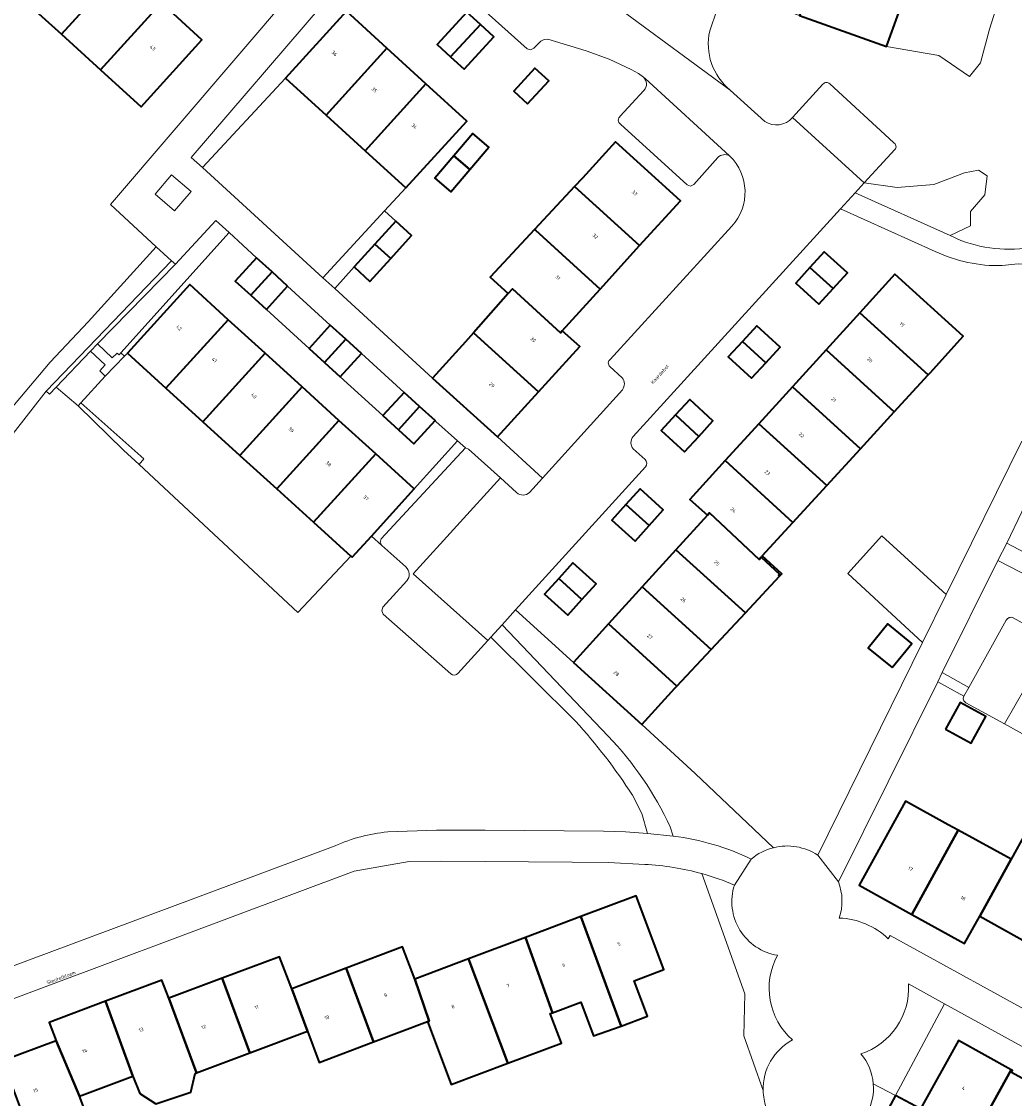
# Model space of a CAD drawing. Header units: metres. Extents: x 197700 to 204338, y 317132 to 325229.
# Tile 203 of 256: x 199438 to 199540, y 319526 to 319636. Entities that reach past the tile are written whole.
import ezdxf
from ezdxf.enums import TextEntityAlignment as Align

# ---------------------------------------------------------------- set-up
doc = ezdxf.new("R2010")
doc.units = ezdxf.units.M
for name, color, linetype, lineweight in [('B-WE-GR-BEPLANTING_CULTUUR_BODEMBEDEKKER-GV', 90, 'Continuous', 18), ('B-WE-GR-BEPLANTING_CULTUUR_BOSPLANTSOEN-GV', 90, 'Continuous', 18), ('B-WE-GR-BEPLANTING_CULTUUR_HEESTERS-GV', 90, 'Continuous', 18), ('B-WE-IE-TERREINAFSCHEIDING_KUNSTMATIG_HEKWERK-G', 20, 'IE-TERREINAFSCHEIDING-KUNSTMATIG', 18), ('B-WE-OG-BEBOUWING-GV', 7, 'Continuous', 35), ('B-WE-OG-BEBOUWING-T18', 10, 'Continuous', 18), ('B-WE-OG-TERREIN_CULTUURSCHEIDING-GV', 7, 'Continuous', 18), ('B-WE-OG-TERREIN_ERF-GV', 7, 'Continuous', 18), ('B-WE-OG-TERREIN_ONBEGROEID-GV', 7, 'Continuous', 18), ('B-WE-OG-TOPOGRAFIE-T18', 10, 'Continuous', 18), ('B-WE-VH-VERHARDING_ASFALT-GV', 252, 'Continuous', 18), ('B-WE-VH-VERHARDING_BETONSTRAATSTEEN-GV', 252, 'Continuous', 18), ('B-WE-VH-VERHARDING_OPEN-GV', 252, 'Continuous', 18), ('B-WE-VH-VERHARDING_STRAATBAKSTEEN-GV', 252, 'Continuous', 18), ('B-WE-VH-VERHARDING_TEGEL-GV', 252, 'Continuous', 18)]:
    doc.layers.add(name, color=color, linetype=linetype, lineweight=lineweight)
doc.styles.add('NLCS-ISO-M200-T18', font='NLCS-ISO.ttf', dxfattribs={"height": 0.36})
doc.linetypes.add('IE-TERREINAFSCHEIDING-KUNSTMATIG', pattern='A,4,[82,NLCS.SHX,S=0.75,R=90,X=0,Y=0],4,-2', length=10)

msp = doc.modelspace()

# ---------------------------------------------------------------- linework, layer by layer
at = {"layer": 'B-WE-GR-BEPLANTING_CULTUUR_BODEMBEDEKKER-GV'}
for points in [[(199473.041, 319643.507), (199468.739, 319638.436), (199468.898, 319638.281), (199455.391, 319622.576), (199456.528, 319621.537), (199465.019, 319630.665), (199471.248, 319637.502), (199473.784, 319640.269), (199476.802, 319643.592)], [(199507.577, 319549.418), (199511.952, 319537.13), (199511.853, 319532.868), (199513.834, 319527.258)]]:
    msp.add_lwpolyline(points, dxfattribs=at)
for points in [[(199510.894, 319548.255, 0.033123), (199507.577, 319549.418)], [(199515.298, 319541.079, -0.4566136), (199510.894, 319548.255)], [(199516.848, 319532.44, -0.3535344), (199515.298, 319541.079)], [(199513.834, 319527.258, -0.2853216), (199516.848, 319532.44)]]:
    msp.add_lwpolyline(points, format="xyb", dxfattribs=at)
at = {"layer": 'B-WE-GR-BEPLANTING_CULTUUR_BOSPLANTSOEN-GV'}
for points in [[(199514.888, 319552.072), (199506.89, 319559.634), (199501.45, 319564.649), (199494.452, 319570.998), (199488.536, 319576.353), (199487.154, 319574.833)], [(199487.154, 319574.833), (199498.006, 319563.475)], [(199504.339, 319554.212), (199504.652, 319553.258)]]:
    msp.add_lwpolyline(points, dxfattribs=at)
for points in [[(199498.006, 319563.475, -0.0799146), (199504.339, 319554.212)], [(199504.652, 319553.258, -0.0806563), (199512.623, 319550.911)], [(199512.623, 319550.911, -0.1133521), (199514.888, 319552.072)]]:
    msp.add_lwpolyline(points, format="xyb", dxfattribs=at)
at = {"layer": 'B-WE-GR-BEPLANTING_CULTUUR_HEESTERS-GV'}
for points in [[(199532.932, 319614.584), (199535.013, 319615.589), (199535.013, 319617.05), (199536.473, 319618.756), (199536.733, 319620.689), (199535.824, 319621.274), (199534.396, 319621.014), (199531.279, 319619.812), (199527.546, 319619.487), (199524.163, 319619.97), (199523.231, 319618.947)], [(199448.203, 319602.617), (199459.268, 319614.894), (199457.922, 319616.131), (199453.778, 319611.659), (199445.805, 319603.537), (199447.328, 319602.121), (199447.827, 319602.578), (199448.021, 319602.415)], [(199441.598, 319599.103), (199443.848, 319597.205), (199444.115, 319597.497), (199446.61, 319600.227), (199446.051, 319600.775), (199446.588, 319601.379), (199445.083, 319602.779)]]:
    msp.add_lwpolyline(points, close=True, dxfattribs=at)
for points in [[(199528.685, 319538.154, -0.341104), (199523.822, 319531.011)], [(199523.822, 319531.011, -0.156746), (199525.088, 319527.96)]]:
    msp.add_lwpolyline(points, format="xyb", dxfattribs=at)
msp.add_lwpolyline([(199525.088, 319527.96), (199527.358, 319526.771), (199532.366, 319536.132), (199528.685, 319538.154)], dxfattribs=at)
at = {"layer": 'B-WE-IE-TERREINAFSCHEIDING_KUNSTMATIG_HEKWERK-G'}
for points in [[(199540.523, 319646.851), (199536.954, 319635.675), (199536.058, 319632.243), (199534.916, 319630.84), (199531.78, 319632.997), (199526.453, 319633.906)], [(199446.61, 319600.227), (199448.566, 319602.268)], [(199448.566, 319602.268), (199448.87, 319602.585)], [(199446.61, 319600.227), (199444.115, 319597.497)], [(199443.848, 319597.205), (199441.598, 319599.103)], [(199444.115, 319597.497), (199443.848, 319597.205)], [(199450.061, 319591.198), (199450.548, 319591.785), (199444.115, 319597.497)], [(199471.698, 319581.853), (199466.28, 319576.091), (199450.061, 319591.198)], [(199513.834, 319527.258), (199511.853, 319532.868), (199511.952, 319537.13), (199507.577, 319549.418)]]:
    msp.add_lwpolyline(points, dxfattribs=at)
at = {"layer": 'B-WE-OG-BEBOUWING-GV'}
for points in [[(199448.352, 319641.99), (199444.349, 319645.629), (199438.13, 319638.799), (199442.125, 319635.166)], [(199448.352, 319641.99), (199442.125, 319635.166), (199446.12, 319631.533), (199452.34, 319638.364)], [(199519.311, 319642.078), (199517.535, 319637.062), (199526.453, 319633.906), (199528.229, 319638.922)], [(199452.34, 319638.364), (199446.12, 319631.533), (199450.278, 319627.752), (199456.493, 319634.589)], [(199475.393, 319633.721), (199471.248, 319637.502), (199465.019, 319630.665), (199469.167, 319626.881)], [(199484.936, 319636.162), (199483.566, 319637.415), (199480.529, 319634.095), (199481.899, 319632.842)], [(199481.899, 319632.842), (199483.269, 319631.588), (199486.306, 319634.909), (199484.936, 319636.162)], [(199479.382, 319630.082), (199475.393, 319633.721), (199469.167, 319626.881), (199473.157, 319623.241)], [(199489.763, 319628.047), (199491.928, 319630.411), (199490.52, 319631.701), (199488.354, 319629.337)], [(199473.157, 319623.241), (199477.309, 319619.454), (199483.542, 319626.288), (199479.382, 319630.082)], [(199482.221, 319622.731), (199483.859, 319621.339), (199485.792, 319623.614), (199484.154, 319625.006)], [(199495.388, 319620.466), (199494.569, 319619.589), (199501.21, 319613.562), (199505.374, 319618.147), (199498.75, 319624.167)], [(199483.859, 319621.339), (199482.221, 319622.731), (199480.288, 319620.456), (199481.926, 319619.064)], [(199501.21, 319613.562), (199494.569, 319619.589), (199490.479, 319615.211), (199490.56, 319615.139), (199497.176, 319609.12)], [(199476.29, 319616.069), (199474.161, 319613.728), (199475.789, 319612.248), (199477.918, 319614.589)], [(199493.311, 319604.864), (199497.176, 319609.12), (199490.56, 319615.139), (199490.479, 319615.211), (199485.938, 319610.35), (199487.77, 319608.68), (199488.212, 319609.155), (199493.129, 319604.664)], [(199474.161, 319613.728), (199472.031, 319611.386), (199473.659, 319609.906), (199475.789, 319612.248)], [(199462.062, 319612.324), (199459.895, 319609.943), (199461.484, 319608.496), (199463.652, 319610.878)], [(199520.987, 319609.18), (199522.438, 319610.778), (199520.062, 319612.936), (199518.61, 319611.338)], [(199518.61, 319611.338), (199517.159, 319609.74), (199519.535, 319607.581), (199520.987, 319609.18)], [(199465.241, 319609.432), (199463.652, 319610.878), (199461.484, 319608.496), (199463.073, 319607.05)], [(199530.703, 319600.361), (199530.92, 319600.597), (199534.278, 319604.302), (199527.285, 319610.641), (199523.709, 319606.711)], [(199459.181, 319606.003), (199455.238, 319609.59), (199448.87, 319602.585), (199452.806, 319599.01)], [(199487.77, 319608.68), (199484.24, 319604.669), (199490.887, 319598.648), (199495.086, 319603.265), (199493.311, 319604.864), (199493.129, 319604.664), (199488.212, 319609.155)], [(199527.236, 319596.581), (199530.703, 319600.361), (199523.709, 319606.711), (199520.266, 319602.926)], [(199452.806, 319599.01), (199456.589, 319595.575), (199462.961, 319602.565), (199459.181, 319606.003)], [(199469.027, 319601.622), (199471.188, 319603.995), (199469.593, 319605.447), (199467.432, 319603.074)], [(199483.421, 319603.738), (199480.06, 319600.037), (199486.681, 319594.025), (199490.887, 319598.648), (199484.24, 319604.669)], [(199511.729, 319603.788), (199514.112, 319601.607), (199515.569, 319603.198), (199513.187, 319605.38)], [(199471.188, 319603.995), (199469.027, 319601.622), (199470.622, 319600.169), (199472.783, 319602.543)], [(199511.729, 319603.788), (199510.272, 319602.197), (199512.654, 319600.016), (199514.112, 319601.607)], [(199462.961, 319602.565), (199456.589, 319595.575), (199460.364, 319592.146), (199466.733, 319599.133)], [(199520.266, 319602.926), (199516.828, 319599.148), (199523.776, 319592.82), (199527.236, 319596.581)], [(199466.733, 319599.133), (199460.364, 319592.146), (199464.125, 319588.731), (199470.491, 319595.714)], [(199520.327, 319589.05), (199523.776, 319592.82), (199516.828, 319599.148), (199513.396, 319595.375)], [(199476.562, 319594.764), (199478.722, 319597.139), (199477.14, 319598.579), (199474.979, 319596.205)], [(199507.253, 319594.082), (199508.71, 319595.661), (199506.336, 319597.851), (199504.879, 319596.272)], [(199478.722, 319597.139), (199476.562, 319594.764), (199478.144, 319593.324), (199480.305, 319595.698)], [(199464.125, 319588.731), (199467.885, 319585.315), (199474.249, 319592.296), (199470.491, 319595.714)], [(199504.879, 319596.272), (199503.422, 319594.692), (199505.796, 319592.502), (199507.253, 319594.082)], [(199509.964, 319591.602), (199516.859, 319585.27), (199520.327, 319589.05), (199513.396, 319595.375)], [(199471.698, 319581.853), (199471.831, 319581.732), (199473.801, 319583.895), (199478.187, 319588.713), (199474.249, 319592.296), (199467.885, 319585.315)], [(199515.517, 319579.792), (199515.74, 319580.03), (199513.743, 319581.873), (199516.859, 319585.27), (199509.964, 319591.602), (199506.357, 319587.637), (199508.132, 319586.022), (199508.347, 319586.259), (199513.418, 319581.495), (199513.634, 319581.731), (199515.505, 319580.004), (199515.404, 319579.893)], [(199502.191, 319584.967), (199503.635, 319586.564), (199501.261, 319588.71), (199499.817, 319587.113)], [(199499.817, 319587.113), (199498.373, 319585.516), (199500.747, 319583.37), (199502.191, 319584.967)], [(199512.017, 319576.053), (199515.517, 319579.792), (199515.404, 319579.893), (199515.505, 319580.004), (199513.634, 319581.731), (199513.418, 319581.495), (199508.347, 319586.259), (199508.132, 319586.022), (199504.921, 319582.496)], [(199501.474, 319578.71), (199508.518, 319572.314), (199512.017, 319576.053), (199504.921, 319582.496)], [(199492.944, 319579.562), (199495.316, 319577.413), (199496.765, 319579.012), (199494.394, 319581.161)], [(199492.944, 319579.562), (199491.495, 319577.963), (199493.866, 319575.814), (199495.316, 319577.413)], [(199508.518, 319572.314), (199501.474, 319578.71), (199498.04, 319574.939), (199505.019, 319568.576)], [(199494.452, 319570.998), (199501.45, 319564.649), (199504.81, 319568.352), (199505.019, 319568.576), (199498.04, 319574.939)], [(199527.004, 319570.459), (199529.026, 319572.943), (199526.582, 319574.932), (199524.56, 319572.448)], [(199532.47, 319564.193), (199535.106, 319562.754), (199536.592, 319565.475), (199533.956, 319566.914)], [(199529.026, 319545.257), (199533.769, 319553.871), (199532.745, 319554.415), (199528.365, 319556.827), (199523.642, 319548.249)], [(199533.769, 319553.871), (199529.026, 319545.257), (199534.401, 319542.27), (199535.965, 319545.085), (199539.167, 319550.899)], [(199545.771, 319550.762), (199540.637, 319553.57), (199539.167, 319550.899), (199535.965, 319545.085), (199540.925, 319542.321), (199540.81, 319542.135), (199540.943, 319542.061)], [(199495.198, 319545.037), (199499.325, 319533.848), (199502.02, 319534.865), (199500.66, 319538.467), (199503.7, 319539.615), (199500.85, 319547.165)], [(199499.325, 319533.848), (199495.198, 319545.037), (199489.551, 319542.912), (199492.324, 319535.22), (199495.192, 319536.298), (199496.491, 319532.841), (199499.213, 319533.806)], [(199489.551, 319542.912), (199483.742, 319540.725), (199487.75, 319530.056), (199493.223, 319532.114), (199492.088, 319535.131), (199492.324, 319535.22)], [(199479.542, 319534.309), (199479.704, 319534.365), (199478.229, 319538.65), (199476.986, 319541.943), (199471.214, 319539.764), (199474.005, 319532.227)], [(199458.542, 319538.735), (199461.374, 319531.12), (199467.28, 319533.34), (199465.67, 319537.671), (199464.428, 319540.923)], [(199483.742, 319540.725), (199478.229, 319538.65), (199479.704, 319534.365), (199479.542, 319534.309), (199481.959, 319527.879), (199487.75, 319530.056)], [(199467.28, 319533.34), (199468.454, 319530.14), (199474.005, 319532.227), (199471.214, 319539.764), (199465.67, 319537.671)], [(199455.922, 319529.07), (199453.104, 319536.713), (199452.389, 319538.548), (199446.621, 319536.381), (199449.43, 319528.744), (199450.141, 319526.95), (199451.766, 319525.9), (199455.346, 319527.098), (199455.792, 319529.021)], [(199461.374, 319531.12), (199458.542, 319538.735), (199453.104, 319536.713), (199455.922, 319529.07)], [(199441.602, 319532.338), (199443.975, 319526.693), (199449.43, 319528.744), (199446.621, 319536.381), (199440.891, 319534.229)], [(199436.098, 319530.299), (199438.983, 319522.683), (199439.025, 319522.569), (199444.721, 319524.71), (199443.975, 319526.693), (199441.602, 319532.338)], [(199539.192, 319529.384), (199533.78, 319532.368), (199529.915, 319525.403), (199527.358, 319526.771), (199525.897, 319524.04), (199528.498, 319522.606), (199529.154, 319523.797), (199533.533, 319521.383), (199534.477, 319520.859)], [(199544.172, 319526.37), (199539.213, 319529.11), (199539.324, 319529.311), (199539.192, 319529.384), (199534.477, 319520.859), (199539.589, 319518.02), (199540.585, 319519.784), (199540.686, 319519.727), (199544.313, 319526.292)]]:
    msp.add_lwpolyline(points, close=True, dxfattribs=at)
at = {"layer": 'B-WE-OG-TERREIN_CULTUURSCHEIDING-GV'}
for points in [[(199542.07, 319613.509), (199544.065, 319614.106), (199544.492, 319615.479), (199544.953, 319616.842), (199570.215, 319676.659), (199556.365, 319681.642), (199558.867, 319677.887), (199559.029, 319675.451), (199549.615, 319644.752), (199540.523, 319646.851), (199536.954, 319635.675), (199536.058, 319632.243), (199534.916, 319630.84), (199531.78, 319632.997), (199526.453, 319633.906), (199517.535, 319637.062), (199510.471, 319639.568), (199509.833, 319639.751), (199508.375, 319635.5)], [(199516.82, 319626.64), (199519.948, 319630.07)], [(199520.637, 319630.083), (199527.147, 319624.097)], [(199510.463, 319629.452), (199514.011, 319626.257)], [(199527.285, 319623.379), (199524.163, 319619.97)], [(199524.163, 319619.97), (199527.546, 319619.487), (199531.279, 319619.812), (199534.396, 319621.014), (199535.824, 319621.274), (199536.733, 319620.689), (199536.473, 319618.756), (199535.013, 319617.05), (199535.013, 319615.589), (199532.932, 319614.584), (199534.025, 319614.092)], [(199477.337, 319580.744), (199474.871, 319582.937), (199473.801, 319583.895), (199471.831, 319581.732), (199471.698, 319581.853), (199466.28, 319576.091), (199450.061, 319591.198), (199448.466, 319592.683), (199443.848, 319597.205), (199441.598, 319599.103), (199440.92, 319598.388), (199440.556, 319598.714), (199437.186, 319594.362), (199419.801, 319575.172)], [(199544.799, 319586.321), (199545.471, 319587.533), (199541.81, 319589.592), (199538.723, 319583.168), (199546.62, 319579.028), (199548.534, 319582.473)], [(199539.396, 319575.549), (199542.626, 319573.745), (199543.227, 319573.672), (199543.776, 319573.928), (199545.679, 319577.338), (199537.828, 319581.389), (199532.14, 319569.974), (199534.86, 319568.428)], [(199481.925, 319569.813), (199475.016, 319575.936), (199474.853, 319576.275), (199474.959, 319576.623), (199477.409, 319579.324)], [(199534.86, 319568.428), (199538.684, 319575.297)], [(199494.66, 319564.995), (199486.003, 319573.569), (199485.712, 319573.249), (199482.646, 319569.879)], [(199475.47, 319553.688), (199480.449, 319553.864), (199485.432, 319553.869), (199497.507, 319553.757), (199499.771, 319553.699), (199502.031, 319553.529), (199501.43, 319555.549), (199500.472, 319557.428)], [(199428.502, 319536.753), (199470.086, 319552.277)]]:
    msp.add_lwpolyline(points, dxfattribs=at)
for points in [[(199508.375, 319635.5, 0.2844012), (199510.463, 319629.452)], [(199519.948, 319630.07, -0.428328), (199520.637, 319630.083)], [(199514.011, 319626.257, 0.3798275), (199516.82, 319626.64)], [(199527.147, 319624.097, -0.5268118), (199527.285, 319623.379)], [(199534.025, 319614.092, 0.142572), (199542.07, 319613.509)], [(199477.409, 319579.324, 0.4195712), (199477.337, 319580.744)], [(199538.684, 319575.297, -0.4221543), (199539.396, 319575.549)], [(199482.646, 319569.879, -0.4022764), (199481.925, 319569.813)], [(199500.472, 319557.428, 0.0434146), (199494.66, 319564.995)], [(199470.086, 319552.277, -0.0767891), (199475.47, 319553.688)]]:
    msp.add_lwpolyline(points, format="xyb", dxfattribs=at)
at = {"layer": 'B-WE-OG-TERREIN_ERF-GV'}
for points in [[(199438.13, 319638.799), (199433.966, 319642.585), (199440.205, 319649.396), (199444.349, 319645.629), (199448.352, 319641.99), (199452.34, 319638.364), (199456.493, 319634.589), (199450.278, 319627.752), (199446.12, 319631.533), (199442.125, 319635.166)], [(199484.936, 319636.162), (199486.306, 319634.909), (199483.269, 319631.588), (199481.899, 319632.842), (199480.529, 319634.095), (199483.566, 319637.415)], [(199489.763, 319628.047), (199488.354, 319629.337), (199490.52, 319631.701), (199491.928, 319630.411)], [(199477.309, 319619.454), (199473.157, 319623.241), (199469.167, 319626.881), (199465.019, 319630.665), (199456.528, 319621.537), (199468.855, 319610.275), (199475.148, 319617.107)], [(199482.221, 319622.731), (199484.154, 319625.006), (199485.792, 319623.614), (199483.859, 319621.339), (199481.926, 319619.064), (199480.288, 319620.456)], [(199461.484, 319608.496), (199459.895, 319609.943), (199462.062, 319612.324), (199459.268, 319614.894), (199448.203, 319602.617), (199448.566, 319602.268), (199448.87, 319602.585), (199455.238, 319609.59), (199459.181, 319606.003), (199462.961, 319602.565), (199466.733, 319599.133), (199470.491, 319595.714), (199474.249, 319592.296), (199478.187, 319588.713), (199482.613, 319593.629), (199480.395, 319595.618), (199480.305, 319595.698), (199478.144, 319593.324), (199476.562, 319594.764), (199474.979, 319596.205), (199470.622, 319600.169), (199469.027, 319601.622), (199467.432, 319603.074), (199463.073, 319607.05)], [(199520.987, 319609.18), (199519.535, 319607.581), (199517.159, 319609.74), (199518.61, 319611.338), (199520.062, 319612.936), (199522.438, 319610.778)], [(199514.112, 319601.607), (199512.654, 319600.016), (199510.272, 319602.197), (199511.729, 319603.788), (199513.187, 319605.38), (199515.569, 319603.198)], [(199471.698, 319581.853), (199467.885, 319585.315), (199464.125, 319588.731), (199460.364, 319592.146), (199456.589, 319595.575), (199452.806, 319599.01), (199448.87, 319602.585), (199448.566, 319602.268), (199446.61, 319600.227), (199444.115, 319597.497), (199443.848, 319597.205), (199448.466, 319592.683), (199450.061, 319591.198), (199466.28, 319576.091)], [(199507.253, 319594.082), (199505.796, 319592.502), (199503.422, 319594.692), (199504.879, 319596.272), (199506.336, 319597.851), (199508.71, 319595.661)], [(199473.801, 319583.895), (199474.871, 319582.937), (199474.699, 319583.266), (199474.789, 319583.617), (199483.425, 319592.902), (199482.613, 319593.629), (199478.187, 319588.713)], [(199499.817, 319587.113), (199501.261, 319588.71), (199503.635, 319586.564), (199502.191, 319584.967), (199500.747, 319583.37), (199498.373, 319585.516)], [(199532.54, 319577.927), (199525.971, 319583.921), (199522.499, 319580.06), (199530.128, 319573.037)], [(199495.316, 319577.413), (199493.866, 319575.814), (199491.495, 319577.963), (199492.944, 319579.562), (199494.394, 319581.161), (199496.765, 319579.012)], [(199527.004, 319570.459), (199524.56, 319572.448), (199526.582, 319574.932), (199529.026, 319572.943)], [(199532.47, 319564.193), (199533.956, 319566.914), (199536.592, 319565.475), (199535.106, 319562.754)], [(199556.055, 319522.398), (199559.506, 319529.629), (199548.966, 319535.398), (199545.375, 319528.985), (199532.366, 319536.132), (199527.358, 319526.771), (199529.915, 319525.403), (199533.78, 319532.368), (199539.192, 319529.384), (199539.324, 319529.311), (199539.213, 319529.11), (199544.172, 319526.37), (199545.254, 319528.327), (199550.655, 319525.362)]]:
    msp.add_lwpolyline(points, close=True, dxfattribs=at)
for points in [[(199528.229, 319638.922), (199526.453, 319633.906), (199531.78, 319632.997), (199534.916, 319630.84), (199536.058, 319632.243), (199536.954, 319635.675), (199540.523, 319646.851)], [(199501.595, 319630.778), (199501.086, 319631.143), (199500.333, 319631.564), (199498.084, 319632.613), (199495.753, 319633.466), (199491.843, 319634.656), (199491.45, 319634.626), (199491.104, 319634.442), (199490.396, 319633.73), (199490.064, 319633.565), (199489.713, 319633.682), (199485.175, 319637.729), (199478.304, 319643.856)], [(199437.345, 319597.335), (199440.966, 319601.671), (199444.856, 319605.768), (199451.811, 319613.433), (199447.129, 319617.763), (199466.241, 319640.086)], [(199471.248, 319637.502), (199475.393, 319633.721), (199479.382, 319630.082), (199483.542, 319626.288), (199477.309, 319619.454), (199475.148, 319617.107), (199476.29, 319616.069), (199477.918, 319614.589), (199475.789, 319612.248), (199473.659, 319609.906), (199472.031, 319611.386), (199470.058, 319609.175), (199480.06, 319600.037), (199483.421, 319603.738), (199484.24, 319604.669), (199487.77, 319608.68), (199485.938, 319610.35), (199490.479, 319615.211), (199494.569, 319619.589), (199495.388, 319620.466), (199498.75, 319624.167), (199505.374, 319618.147), (199501.21, 319613.562), (199497.176, 319609.12), (199493.311, 319604.864), (199495.086, 319603.265), (199490.887, 319598.648), (199486.681, 319594.025)], [(199499.241, 319626.775), (199501.651, 319629.418)], [(199509.198, 319622.555), (199506.768, 319619.815), (199506.413, 319619.653), (199506.054, 319619.766), (199499.249, 319625.987)], [(199531.426, 319612.963), (199521.745, 319617.318), (199500.553, 319594.071)], [(199498.195, 319601.941), (199510.627, 319615.566)], [(199543.128, 319607.956), (199543.061, 319609.741), (199543.353, 319611.504), (199541.628, 319611.665), (199539.896, 319611.696), (199538.25, 319611.529)], [(199516.828, 319599.148), (199520.266, 319602.926), (199523.709, 319606.711), (199527.285, 319610.641), (199534.278, 319604.302), (199530.92, 319600.597), (199530.703, 319600.361), (199527.236, 319596.581), (199523.776, 319592.82), (199520.327, 319589.05), (199516.859, 319585.27), (199513.743, 319581.873), (199515.74, 319580.03), (199515.517, 319579.792), (199512.017, 319576.053), (199508.518, 319572.314), (199505.019, 319568.576), (199504.81, 319568.352), (199501.45, 319564.649), (199506.89, 319559.634), (199514.888, 319552.072)], [(199499.414, 319600.078), (199498.168, 319601.221)], [(199501.827, 319590.98), (199488.536, 319576.353), (199494.452, 319570.998), (199498.04, 319574.939), (199501.474, 319578.71), (199504.921, 319582.496), (199508.132, 319586.022), (199506.357, 319587.637), (199509.964, 319591.602), (199513.396, 319595.375), (199516.828, 319599.148)], [(199486.681, 319594.025), (199491.302, 319589.829), (199499.449, 319598.836)], [(199519.408, 319551.303), (199530.128, 319573.037), (199522.499, 319580.06), (199525.971, 319583.921), (199532.54, 319577.927), (199540.26, 319593.578)], [(199500.569, 319592.81), (199501.773, 319591.706)], [(199534.339, 319567.542), (199531.681, 319569.008), (199521.524, 319548.579)], [(199543.012, 319562.211), (199538.488, 319564.708), (199534.56, 319566.877)], [(199526.62, 319542.766), (199526.805, 319543.108), (199543.525, 319533.923), (199546.368, 319539.057), (199540.943, 319542.061), (199540.81, 319542.135), (199540.925, 319542.321), (199535.965, 319545.085), (199534.401, 319542.27), (199529.026, 319545.257), (199523.642, 319548.249), (199528.365, 319556.827), (199532.745, 319554.415), (199533.769, 319553.871), (199539.167, 319550.899), (199540.637, 319553.57)], [(199501.728, 319550.361), (199498.025, 319550.565), (199494.317, 319550.609), (199480.971, 319550.698), (199477.669, 319550.647), (199472.049, 319549.673), (199428.527, 319533.393)], [(199513.834, 319527.258), (199511.853, 319532.868), (199511.952, 319537.13), (199507.577, 319549.418)], [(199436.098, 319530.299), (199441.602, 319532.338), (199440.891, 319534.229), (199446.621, 319536.381), (199452.389, 319538.548), (199453.104, 319536.713), (199458.542, 319538.735), (199464.428, 319540.923), (199465.67, 319537.671), (199471.214, 319539.764), (199476.986, 319541.943), (199478.229, 319538.65), (199483.742, 319540.725), (199489.551, 319542.912), (199495.198, 319545.037), (199500.85, 319547.165), (199503.7, 319539.615), (199500.66, 319538.467), (199502.02, 319534.865), (199499.325, 319533.848), (199499.213, 319533.806), (199496.491, 319532.841), (199495.192, 319536.298), (199492.324, 319535.22), (199492.088, 319535.131), (199493.223, 319532.114), (199487.75, 319530.056), (199481.959, 319527.879), (199479.542, 319534.309), (199474.005, 319532.227), (199468.454, 319530.14), (199467.28, 319533.34), (199461.374, 319531.12), (199455.922, 319529.07), (199455.792, 319529.021), (199455.346, 319527.098), (199451.766, 319525.9), (199450.141, 319526.95), (199449.43, 319528.744), (199443.975, 319526.693), (199444.721, 319524.71)], [(199539.589, 319518.02), (199534.477, 319520.859), (199533.533, 319521.383), (199529.154, 319523.797), (199528.498, 319522.606), (199525.897, 319524.04), (199527.358, 319526.771), (199525.088, 319527.96)]]:
    msp.add_lwpolyline(points, dxfattribs=at)
for points in [[(199501.651, 319629.418, 0.4322291), (199501.595, 319630.778)], [(199499.249, 319625.987, -0.5456586), (199499.241, 319626.775)], [(199510.403, 319622.724, 0.3561118), (199509.198, 319622.555)], [(199510.627, 319615.566, 0.4104501), (199510.403, 319622.724)], [(199538.25, 319611.529, -0.1169493), (199531.426, 319612.963)], [(199498.168, 319601.221, -0.4652488), (199498.195, 319601.941)], [(199499.449, 319598.836, 0.3566718), (199499.414, 319600.078)], [(199500.553, 319594.071, 0.3711449), (199500.569, 319592.81)], [(199501.773, 319591.706, -0.4077118), (199501.827, 319590.98)], [(199534.56, 319566.877, -0.4169669), (199534.339, 319567.542)], [(199514.888, 319552.072, -0.2109089), (199519.408, 319551.303)], [(199507.577, 319549.418, 0.0558608), (199501.728, 319550.361)], [(199521.524, 319548.579, -0.1735967), (199521.614, 319544.881)], [(199521.614, 319544.881, -0.1824), (199526.62, 319542.766)], [(199525.088, 319527.96, -0.1392729), (199524.52, 319525.065)], [(199514.152, 319525.542, -0.0772928), (199513.834, 319527.258)]]:
    msp.add_lwpolyline(points, format="xyb", dxfattribs=at)
at = {"layer": 'B-WE-OG-TERREIN_ONBEGROEID-GV'}
msp.add_lwpolyline([(199455.374, 319619.104), (199453.383, 319620.796), (199451.692, 319618.831), (199453.694, 319617.113)], close=True, dxfattribs=at)
at = {"layer": 'B-WE-VH-VERHARDING_ASFALT-GV'}
for points in [[(199498.006, 319563.475), (199487.154, 319574.833), (199486.003, 319573.569)], [(199486.003, 319573.569), (199494.66, 319564.995)], [(199500.472, 319557.428), (199501.43, 319555.549), (199502.031, 319553.529), (199504.652, 319553.258), (199504.339, 319554.212)]]:
    msp.add_lwpolyline(points, dxfattribs=at)
for points in [[(199494.66, 319564.995, -0.0434146), (199500.472, 319557.428)], [(199504.339, 319554.212, 0.0799146), (199498.006, 319563.475)]]:
    msp.add_lwpolyline(points, format="xyb", dxfattribs=at)
at = {"layer": 'B-WE-VH-VERHARDING_BETONSTRAATSTEEN-GV'}
for points in [[(199508.375, 319635.5), (199509.833, 319639.751), (199520.836, 319671.834), (199520.963, 319672.205)], [(199514.011, 319626.257), (199510.463, 319629.452), (199499.26, 319637.684), (199490.433, 319640.428), (199489.501, 319640.816), (199488.667, 319641.383), (199488.584, 319641.457), (199485.175, 319637.729), (199489.713, 319633.682), (199490.064, 319633.565), (199490.396, 319633.73), (199491.104, 319634.442), (199491.45, 319634.626), (199491.843, 319634.656), (199495.753, 319633.466), (199498.084, 319632.613), (199500.333, 319631.564), (199501.086, 319631.143), (199501.595, 319630.778), (199501.787, 319630.641), (199510.403, 319622.724)], [(199499.26, 319637.684), (199510.463, 319629.452)], [(199521.745, 319617.318), (199523.231, 319618.947), (199524.163, 319619.97), (199516.82, 319626.64)], [(199500.553, 319594.071), (199521.745, 319617.318)], [(199510.627, 319615.566), (199498.195, 319601.941)], [(199577.053, 319610.551), (199577.095, 319610.704), (199577.158, 319610.865), (199566.472, 319614.971), (199565.98, 319613.698), (199565.848, 319613.484), (199565.666, 319613.313), (199560.027, 319603.163), (199559.994, 319603.079), (199559.954, 319603), (199555.609, 319595.204), (199548.534, 319582.473), (199546.62, 319579.028), (199545.679, 319577.338), (199543.776, 319573.928), (199538.488, 319564.708), (199543.012, 319562.211), (199546.974, 319569.33), (199547.664, 319570.569), (199565.643, 319602.875)], [(199498.168, 319601.221), (199499.414, 319600.078)], [(199499.449, 319598.836), (199491.302, 319589.829), (199489.976, 319588.362)], [(199501.773, 319591.706), (199500.569, 319592.81)], [(199488.633, 319588.338), (199487.004, 319589.862), (199478.058, 319580.056), (199485.712, 319573.249), (199486.003, 319573.569), (199487.154, 319574.833), (199488.536, 319576.353), (199501.827, 319590.98)]]:
    msp.add_lwpolyline(points, dxfattribs=at)
for points in [[(199510.463, 319629.452, -0.2844012), (199508.375, 319635.5)], [(199516.82, 319626.64, -0.3798275), (199514.011, 319626.257)], [(199510.403, 319622.724, -0.4104501), (199510.627, 319615.566)], [(199498.195, 319601.941, 0.4652488), (199498.168, 319601.221)], [(199499.414, 319600.078, -0.3566718), (199499.449, 319598.836)], [(199500.569, 319592.81, -0.3711449), (199500.553, 319594.071)], [(199501.827, 319590.98, 0.4077118), (199501.773, 319591.706)], [(199489.976, 319588.362, -0.3886777), (199488.633, 319588.338)]]:
    msp.add_lwpolyline(points, format="xyb", dxfattribs=at)
msp.add_lwpolyline([(199448.203, 319602.617), (199448.021, 319602.415), (199447.827, 319602.578), (199447.328, 319602.121), (199445.805, 319603.537), (199445.083, 319602.779), (199446.588, 319601.379), (199446.051, 319600.775), (199446.61, 319600.227), (199448.566, 319602.268)], close=True, dxfattribs=at)
at = {"layer": 'B-WE-VH-VERHARDING_OPEN-GV'}
for points in [[(199472.031, 319611.386), (199474.161, 319613.728), (199476.29, 319616.069), (199475.148, 319617.107), (199468.855, 319610.275), (199470.058, 319609.175)], [(199469.593, 319605.447), (199465.241, 319609.432), (199463.073, 319607.05), (199467.432, 319603.074)], [(199477.14, 319598.579), (199472.783, 319602.543), (199470.622, 319600.169), (199474.979, 319596.205)]]:
    msp.add_lwpolyline(points, close=True, dxfattribs=at)
at = {"layer": 'B-WE-VH-VERHARDING_STRAATBAKSTEEN-GV'}
msp.add_lwpolyline([(199445.805, 319603.537), (199453.778, 319611.659), (199453.379, 319612.019), (199440.556, 319598.714), (199440.92, 319598.388), (199441.598, 319599.103), (199445.083, 319602.779)], close=True, dxfattribs=at)
at = {"layer": 'B-WE-VH-VERHARDING_TEGEL-GV'}
for points in [[(199466.241, 319640.086), (199447.129, 319617.763), (199451.811, 319613.433), (199453.379, 319612.019), (199453.778, 319611.659), (199457.922, 319616.131), (199459.268, 319614.894), (199462.062, 319612.324), (199463.652, 319610.878), (199465.241, 319609.432), (199469.593, 319605.447), (199471.188, 319603.995), (199472.783, 319602.543), (199477.14, 319598.579), (199478.722, 319597.139), (199480.305, 319595.698), (199480.395, 319595.618), (199482.613, 319593.629), (199483.425, 319592.902), (199483.741, 319592.779), (199487.004, 319589.862), (199488.633, 319588.338)], [(199491.302, 319589.829), (199486.681, 319594.025), (199480.06, 319600.037), (199470.058, 319609.175), (199468.855, 319610.275), (199456.528, 319621.537), (199455.391, 319622.576), (199468.898, 319638.281)], [(199510.403, 319622.724), (199501.787, 319630.641), (199501.595, 319630.778)], [(199519.948, 319630.07), (199516.82, 319626.64), (199524.163, 319619.97), (199527.285, 319623.379)], [(199527.147, 319624.097), (199520.637, 319630.083)], [(199501.651, 319629.418), (199499.241, 319626.775)], [(199499.249, 319625.987), (199506.054, 319619.766), (199506.413, 319619.653), (199506.768, 319619.815), (199509.198, 319622.555)], [(199523.231, 319618.947), (199521.745, 319617.318), (199531.426, 319612.963)], [(199534.025, 319614.092), (199532.932, 319614.584), (199523.231, 319618.947)], [(199419.801, 319575.172), (199437.186, 319594.362), (199440.556, 319598.714), (199453.379, 319612.019), (199451.811, 319613.433), (199444.856, 319605.768), (199440.966, 319601.671), (199437.345, 319597.335), (199431.426, 319590.541), (199421.742, 319579.425)], [(199538.25, 319611.529), (199539.896, 319611.696), (199541.628, 319611.665), (199543.353, 319611.504), (199543.694, 319612.809), (199544.065, 319614.106), (199542.07, 319613.509)], [(199540.26, 319593.578), (199532.54, 319577.927), (199530.128, 319573.037), (199519.408, 319551.303), (199521.524, 319548.579), (199531.681, 319569.008), (199532.14, 319569.974), (199537.828, 319581.389), (199538.723, 319583.168), (199541.81, 319589.592), (199542.92, 319591.902)], [(199485.712, 319573.249), (199478.058, 319580.056), (199487.004, 319589.862), (199483.741, 319592.779), (199483.425, 319592.902), (199474.789, 319583.617), (199474.699, 319583.266), (199474.871, 319582.937), (199477.337, 319580.744)], [(199489.976, 319588.362), (199491.302, 319589.829)], [(199477.409, 319579.324), (199474.959, 319576.623), (199474.853, 319576.275), (199475.016, 319575.936), (199481.925, 319569.813)], [(199538.684, 319575.297), (199534.86, 319568.428), (199534.339, 319567.542)], [(199534.56, 319566.877), (199538.488, 319564.708), (199543.776, 319573.928), (199543.227, 319573.672), (199542.626, 319573.745), (199539.396, 319575.549)], [(199482.646, 319569.879), (199485.712, 319573.249)], [(199504.652, 319553.258), (199502.031, 319553.529), (199499.771, 319553.699), (199497.507, 319553.757), (199485.432, 319553.869), (199480.449, 319553.864), (199475.47, 319553.688)], [(199470.086, 319552.277), (199428.502, 319536.753), (199425.838, 319535.741), (199421.174, 319524.591), (199419.016, 319519.433), (199422.174, 319518.746), (199428.132, 319532.991), (199428.258, 319533.292), (199428.527, 319533.393), (199472.049, 319549.673), (199477.669, 319550.647), (199480.971, 319550.698), (199494.317, 319550.609), (199498.025, 319550.565), (199501.728, 319550.361)], [(199510.894, 319548.255), (199512.623, 319550.911)], [(199512.623, 319550.911), (199510.894, 319548.255)], [(199521.524, 319548.579), (199519.408, 319551.303)], [(199528.685, 319538.154), (199532.366, 319536.132), (199545.375, 319528.985), (199548.966, 319535.398), (199559.506, 319529.629), (199560.755, 319528.945), (199580.021, 319518.4), (199581.135, 319521.38), (199546.948, 319540.105), (199546.368, 319539.057), (199543.525, 319533.923), (199526.805, 319543.108), (199526.62, 319542.766)]]:
    msp.add_lwpolyline(points, dxfattribs=at)
for points in [[(199501.595, 319630.778, -0.4322291), (199501.651, 319629.418)], [(199520.637, 319630.083, 0.428328), (199519.948, 319630.07)], [(199499.241, 319626.775, 0.5456586), (199499.249, 319625.987)], [(199527.285, 319623.379, 0.5268118), (199527.147, 319624.097)], [(199509.198, 319622.555, -0.3561118), (199510.403, 319622.724)], [(199542.07, 319613.509, -0.142572), (199534.025, 319614.092)], [(199531.426, 319612.963, 0.1169493), (199538.25, 319611.529)], [(199488.633, 319588.338, 0.3886777), (199489.976, 319588.362)], [(199477.337, 319580.744, -0.4195712), (199477.409, 319579.324)], [(199539.396, 319575.549, 0.4221543), (199538.684, 319575.297)], [(199481.925, 319569.813, 0.4022764), (199482.646, 319569.879)], [(199534.339, 319567.542, 0.4169669), (199534.56, 319566.877)], [(199475.47, 319553.688, 0.0767891), (199470.086, 319552.277)], [(199512.623, 319550.911, 0.0806563), (199504.652, 319553.258)], [(199514.888, 319552.072, 0.1133521), (199512.623, 319550.911)], [(199519.408, 319551.303, 0.2109089), (199514.888, 319552.072)], [(199501.728, 319550.361, -0.0558608), (199507.577, 319549.418)], [(199507.577, 319549.418, -0.033123), (199510.894, 319548.255)], [(199510.894, 319548.255, 0.4566136), (199515.298, 319541.079)], [(199521.614, 319544.881, 0.1735967), (199521.524, 319548.579)], [(199526.62, 319542.766, 0.1824), (199521.614, 319544.881)], [(199515.298, 319541.079, 0.3535344), (199516.848, 319532.44)], [(199523.822, 319531.011, 0.341104), (199528.685, 319538.154)], [(199516.848, 319532.44, 0.2853216), (199513.834, 319527.258)], [(199525.088, 319527.96, 0.156746), (199523.822, 319531.011)], [(199524.52, 319525.065, 0.1392729), (199525.088, 319527.96)], [(199513.834, 319527.258, 0.0772928), (199514.152, 319525.542)]]:
    msp.add_lwpolyline(points, format="xyb", dxfattribs=at)
for points in [[(199453.383, 319620.796), (199455.374, 319619.104), (199453.694, 319617.113), (199451.692, 319618.831)], [(199538.723, 319583.168), (199537.828, 319581.389), (199545.679, 319577.338), (199546.62, 319579.028)], [(199532.14, 319569.974), (199531.681, 319569.008), (199534.339, 319567.542), (199534.86, 319568.428)]]:
    msp.add_lwpolyline(points, close=True, dxfattribs=at)

# ---------------------------------------------------------------- texts
at = {"layer": 'B-WE-OG-BEBOUWING-T18', "style": 'NLCS-ISO-M200-T18'}
for s, rotation, p in [('43', 317.8, (199451.454, 319633.764)), ('36', 317.7, (199470.019, 319633.209)), ('35', 317.7, (199474.105, 319629.482)), ('34', 317.7, (199478.19, 319625.755)), ('33', 317.8, (199500.703, 319618.953)), ('32', 317.8, (199496.682, 319614.526)), ('31', 317.8, (199492.851, 319610.307)), ('19', 317.7, (199528.026, 319605.512)), ('42', 317.8, (199454.147, 319605.175)), ('30', 317.8, (199490.327, 319603.977)), ('20', 317.8, (199524.727, 319601.886)), ('41', 317.8, (199457.763, 319601.886)), ('29', 317.7, (199486.107, 319599.338)), ('40', 317.7, (199461.796, 319598.217)), ('21', 317.7, (199521.05, 319597.844)), ('39', 317.7, (199465.602, 319594.754)), ('22', 317.8, (199517.751, 319594.218)), ('38', 317.8, (199469.427, 319591.275)), ('23', 317.8, (199514.263, 319590.384)), ('37', 317.7, (199473.252, 319587.795)), ('24', 317.8, (199510.775, 319586.549)), ('25', 317.7, (199509.095, 319581.138)), ('26', 317.7, (199505.679, 319577.387)), ('27', 317.7, (199502.255, 319573.626)), ('28', 317.7, (199498.835, 319569.87)), ('17', 331, (199528.889, 319549.909)), ('18', 331, (199534.269, 319546.92)), ('5', 20.6, (199499.102, 319542.233)), ('6', 20.6, (199493.452, 319540.106)), ('9', 20.6, (199475.24, 319537.008)), ('7', 20.6, (199487.791, 319537.975)), ('11', 20.3, (199462.068, 319535.778)), ('10', 20.6, (199469.252, 319534.748)), ('8', 20.6, (199482.136, 319535.846)), ('12', 20.4, (199456.669, 319533.771)), ('13', 20.5, (199450.264, 319533.477)), ('14', 20.5, (199444.514, 319531.317)), ('15', 20.3, (199439.493, 319527.291)), ('4', 331.2, (199534.312, 319527.507))]:
    msp.add_text(s, height=0.36, rotation=rotation, dxfattribs=at).set_placement(p, align=Align.MIDDLE)
at = {"layer": 'B-WE-OG-TOPOGRAFIE-T18', "style": 'NLCS-ISO-M200-T18'}
for s, rotation, p in [('Kaardebol', 47.6, (199503.274, 319600.429)), ('Sleutelbloem', 20.4, (199442.099, 319538.815))]:
    msp.add_text(s, height=0.36, rotation=rotation, dxfattribs=at).set_placement(p, align=Align.MIDDLE)

doc.saveas('drawing.dxf')
